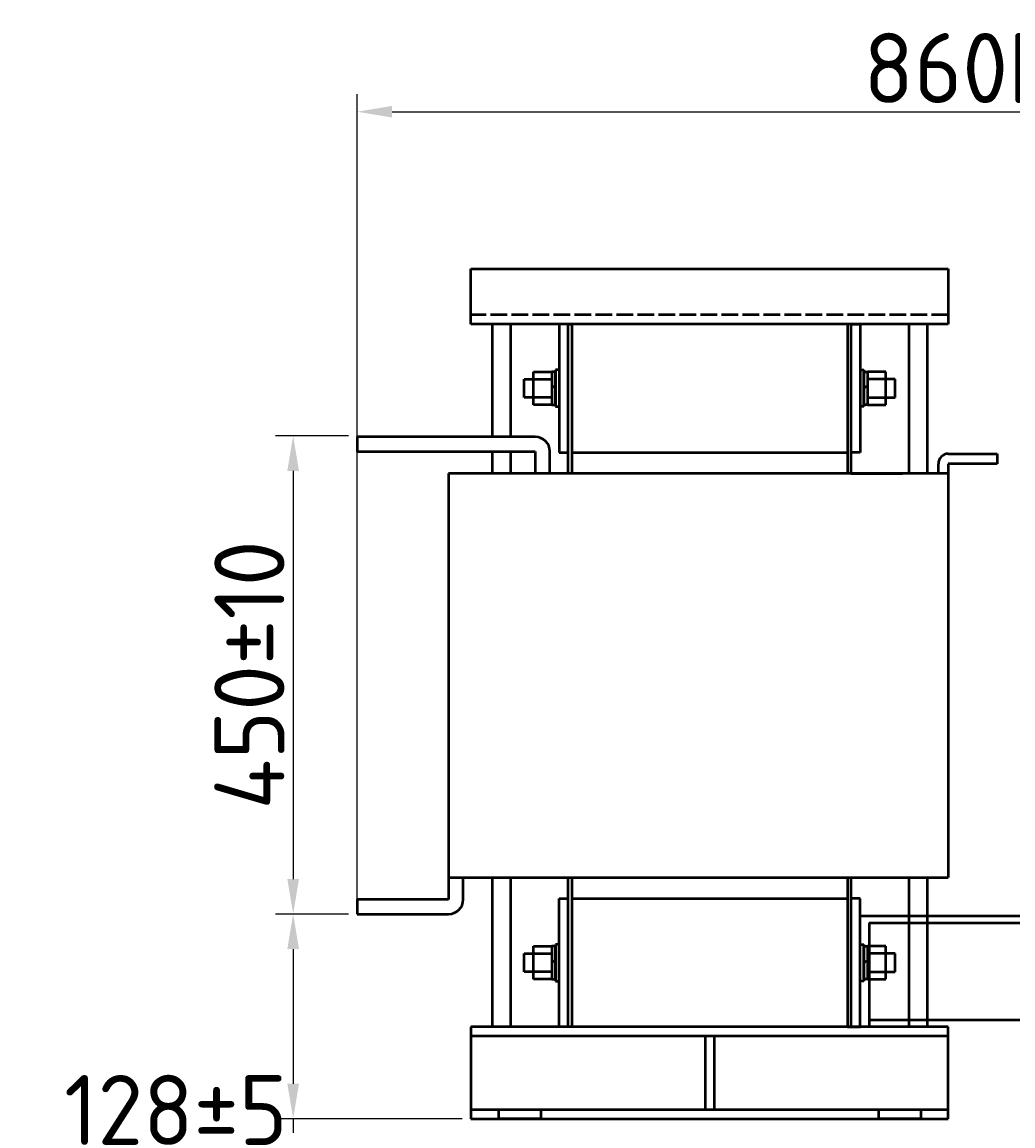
# Model space of a CAD drawing. Header units: millimetres. Extents: x -1183 to 2051, y -609 to 1445.
# Tile 3 of 5: x -172 to 536, y 531 to 1319. Entities that reach past the tile are written whole.
import ezdxf

# ---------------------------------------------------------------- set-up
doc = ezdxf.new("R2010")
doc.units = ezdxf.units.MM
doc.linetypes.add('ACAD_ISO02W100', pattern=[15, 12, -3])
doc.layers.get('0').update_dxf_attribs({"lineweight": 50})
doc.styles.add('GOST-2.304_Type-B', font='GOST Common.ttf')
doc.dimstyles.new('ISO-25', dxfattribs={"dimtxt": 5, "dimasz": 2.5, "dimexe": 1.25, "dimexo": 0.625, "dimtad": 1, "dimtoh": 1, "dimdec": 0, "dimtxsty": 'GOST-2.304_Type-B', "dimcen": 2.5, "dimadec": 0, "dimazin": 0, "dimtfac": 1, "dimtdec": 0, "dimtmove": 0, "dimatfit": 3, "dimfxl": 1, "dimarcsym": 0})

# ---------------------------------------------------------------- blocks, each defined once
blk = doc.blocks.new('*D67')
at = {"color": 0, "lineweight": -2, "transparency": 16777216}
for p, q in [((61.39, 1023.66), (9.48, 1023.66)), ((21.98, 998.66), (21.98, 707.01)), ((61.39, 682.01), (9.48, 682.01))]:
    blk.add_line(p, q, dxfattribs=at)
at = {"color": 0, "transparency": 16777216}
for points in [[(17.81, 998.66), (26.14, 998.66), (21.98, 1023.66)], [(17.81, 707.01), (26.14, 707.01), (21.98, 682.01)]]:
    blk.add_solid(points, dxfattribs=at)
at = {"layer": 'Defpoints', "color": 0, "transparency": 16777216}
for p in [(67.64, 1023.66), (21.98, 682.01), (67.64, 682.01)]:
    blk.add_point(p, dxfattribs=at)
at = {"color": 0, "transparency": 16777216, "insert": (-9.27, 852.83), "char_height": 50, "attachment_point": 5, "rotation": 90, "style": 'GOST-2.304_Type-B'}
blk.add_mtext('450%%P10', dxfattribs=at)
blk = doc.blocks.new('*D66')
at = {"color": 0, "lineweight": -2, "transparency": 16777216}
for p, q in [((60.63, 682.01), (9.48, 682.01)), ((21.98, 657.01), (21.98, 560.82)), ((142.68, 535.82), (9.48, 535.82)), ((21.98, 535.82), (21.98, 510.82)), ((21.98, 510.82), (-139.27, 510.82))]:
    blk.add_line(p, q, dxfattribs=at)
at = {"color": 0, "transparency": 16777216}
for points in [[(17.81, 657.01), (26.14, 657.01), (21.98, 682.01)], [(17.81, 560.82), (26.14, 560.82), (21.98, 535.82)]]:
    blk.add_solid(points, dxfattribs=at)
at = {"layer": 'Defpoints', "color": 0, "transparency": 16777216}
for p in [(66.88, 682.01), (21.98, 535.82), (148.93, 535.82)]:
    blk.add_point(p, dxfattribs=at)
at = {"color": 0, "transparency": 16777216, "insert": (-61.77, 542.07), "char_height": 50, "attachment_point": 5, "style": 'GOST-2.304_Type-B'}
blk.add_mtext('128%%P5', dxfattribs=at)
blk = doc.blocks.new('*D63')
at = {"color": 0, "lineweight": -2, "transparency": 16777216}
for p, q in [((67.64, 688.26), (67.64, 1267.67)), ((963.68, 542.07), (963.68, 1267.67)), ((92.64, 1255.17), (938.68, 1255.17))]:
    blk.add_line(p, q, dxfattribs=at)
at = {"color": 0, "transparency": 16777216}
for points in [[(92.64, 1259.34), (92.64, 1251), (67.64, 1255.17)], [(938.68, 1259.34), (938.68, 1251), (963.68, 1255.17)]]:
    blk.add_solid(points, dxfattribs=at)
at = {"layer": 'Defpoints', "color": 0, "transparency": 16777216}
for p in [(963.68, 1255.17), (67.64, 682.01), (963.68, 535.82)]:
    blk.add_point(p, dxfattribs=at)
at = {"color": 0, "transparency": 16777216, "insert": (537.18, 1286.42), "char_height": 50, "attachment_point": 5, "style": 'GOST-2.304_Type-B'}
blk.add_mtext('860Max', dxfattribs=at)

msp = doc.modelspace()

# ---------------------------------------------------------------- linework, layer by layer
for p, q in [((148.93, 1103.53), (148.93, 1142.87)), ((148.93, 1142.87), (489.82, 1142.87)), ((489.82, 1142.87), (489.82, 1103.53)), ((489.82, 1103.53), (148.93, 1103.53)), ((164, 1103.53), (164, 1022.9)), ((177.12, 1103.53), (177.12, 1022.9)), ((211.86, 1103.53), (211.86, 1011.76)), ((218.42, 1103.53), (211.86, 1103.53)), ((218.42, 1011.76), (218.42, 1103.53)), ((218.42, 1103.53), (221.04, 1103.53)), ((218.42, 996.68), (218.42, 1103.53)), ((417.71, 1103.53), (221.04, 1103.53)), ((221.04, 1103.53), (221.04, 1011.76)), ((221.04, 1103.53), (221.04, 996.68)), ((420.33, 1103.53), (417.71, 1103.53)), ((417.71, 1103.53), (417.71, 996.68)), ((420.33, 1011.76), (420.33, 1103.53)), ((420.33, 1103.53), (426.88, 1103.53)), ((420.33, 996.68), (420.33, 1103.53)), ((426.88, 1103.53), (426.88, 1011.76)), ((461.63, 1103.53), (461.63, 996.68)), ((489.82, 1103.53), (468.18, 1103.53)), ((474.74, 1103.53), (474.74, 996.68)), ((193.5, 1045.85), (193.5, 1069.45)), ((193.5, 1069.45), (206.62, 1069.45)), ((206.62, 1069.45), (206.62, 1045.85)), ((209.24, 1069.45), (206.62, 1069.45)), ((211.86, 1070.76), (209.24, 1070.76)), ((209.24, 1070.76), (209.24, 1044.53)), ((209.24, 1045.85), (209.24, 1069.45)), ((426.88, 1070.76), (429.51, 1070.76)), ((429.51, 1070.76), (429.51, 1044.53)), ((429.51, 1045.85), (429.51, 1069.45)), ((429.51, 1069.45), (432.13, 1069.45)), ((445.24, 1069.45), (432.13, 1069.45)), ((432.13, 1069.45), (432.13, 1045.85)), ((445.24, 1045.85), (445.24, 1069.45)), ((186.95, 1051.09), (186.95, 1064.2)), ((186.95, 1064.2), (193.5, 1064.2)), ((193.5, 1064.2), (206.62, 1064.2)), ((209.24, 1057.65), (206.62, 1059.58)), ((429.51, 1057.65), (432.13, 1059.58)), ((445.24, 1064.2), (432.13, 1064.2)), ((451.79, 1064.2), (445.24, 1064.2)), ((451.79, 1051.09), (451.79, 1064.2)), ((193.5, 1051.09), (186.95, 1051.09)), ((206.62, 1051.09), (193.5, 1051.09)), ((432.13, 1051.09), (445.24, 1051.09)), ((445.24, 1051.09), (451.79, 1051.09)), ((206.62, 1045.85), (193.5, 1045.85)), ((206.62, 1045.85), (209.24, 1045.85)), ((209.24, 1044.53), (211.86, 1044.53)), ((429.51, 1044.53), (426.88, 1044.53)), ((432.13, 1045.85), (429.51, 1045.85)), ((432.13, 1045.85), (445.24, 1045.85)), ((194.82, 1022.9), (67.64, 1022.9)), ((67.64, 1022.9), (67.64, 1012.41)), ((67.64, 1012.41), (194.82, 1012.41)), ((164, 1012.41), (164, 996.68)), ((177.12, 1012.41), (177.12, 996.68)), ((194.82, 1012.41), (194.82, 996.68)), ((205.3, 996.68), (205.3, 1012.41)), ((211.86, 1011.76), (218.42, 1011.76)), ((221.04, 1011.76), (417.71, 1011.76)), ((426.88, 1011.76), (420.33, 1011.76)), ((489.82, 1010.84), (524.59, 1010.84)), ((524.59, 1010.84), (524.59, 1003.76)), ((482.74, 996.68), (482.74, 1003.76)), ((489.82, 1003.76), (489.82, 996.68)), ((524.59, 1003.76), (489.82, 1003.76)), ((489.82, 996.68), (132.92, 996.68)), ((132.92, 996.68), (132.92, 708.23)), ((218.42, 996.68), (205.3, 996.68)), ((420.33, 996.68), (457.04, 996.68)), ((489.82, 996.68), (489.82, 708.23)), ((132.92, 708.23), (489.82, 708.23)), ((132.92, 708.23), (132.92, 692.5)), ((143.41, 692.5), (143.41, 708.23)), ((164, 708.23), (164, 601.38)), ((177.12, 708.23), (177.12, 601.38)), ((218.42, 601.38), (218.42, 708.23)), ((221.04, 708.23), (221.04, 601.38)), ((417.71, 708.23), (417.71, 601.38)), ((420.33, 601.38), (420.33, 708.23)), ((461.63, 708.23), (461.63, 601.38)), ((474.74, 708.23), (474.74, 601.38)), ((132.92, 692.5), (67.64, 692.5)), ((67.64, 692.5), (67.64, 682.01)), ((211.86, 601.38), (211.86, 693.15)), ((211.86, 693.15), (218.42, 693.15)), ((221.04, 693.15), (417.71, 693.15)), ((426.88, 693.15), (420.33, 693.15)), ((426.88, 601.38), (426.88, 693.15)), ((67.64, 682.01), (132.92, 682.01)), ((963.68, 680.65), (426.88, 680.65)), ((433.25, 675.87), (963.68, 675.87)), ((433.25, 675.87), (433.25, 601.38)), ((193.5, 635.46), (193.5, 659.06)), ((193.5, 659.06), (206.62, 659.06)), ((206.62, 659.06), (206.62, 635.46)), ((209.24, 659.06), (206.62, 659.06)), ((211.86, 660.38), (209.24, 660.38)), ((209.24, 660.38), (209.24, 634.15)), ((209.24, 635.46), (209.24, 659.06)), ((426.88, 660.38), (429.51, 660.38)), ((429.51, 660.38), (429.51, 634.15)), ((429.51, 635.46), (429.51, 659.06)), ((429.51, 659.06), (432.13, 659.06)), ((445.24, 659.06), (432.13, 659.06)), ((432.13, 659.06), (432.13, 635.46)), ((445.24, 635.46), (445.24, 659.06)), ((186.95, 640.71), (186.95, 653.82)), ((186.95, 653.82), (193.5, 653.82)), ((193.5, 653.82), (206.62, 653.82)), ((209.24, 647.26), (206.62, 649.2)), ((429.51, 647.26), (432.13, 649.2)), ((445.24, 653.82), (432.13, 653.82)), ((451.79, 653.82), (445.24, 653.82)), ((451.79, 640.71), (451.79, 653.82)), ((193.5, 640.71), (186.95, 640.71)), ((206.62, 640.71), (193.5, 640.71)), ((432.13, 640.71), (445.24, 640.71)), ((445.24, 640.71), (451.79, 640.71)), ((206.62, 635.46), (193.5, 635.46)), ((206.62, 635.46), (209.24, 635.46)), ((209.24, 634.15), (211.86, 634.15)), ((429.51, 634.15), (426.88, 634.15)), ((432.13, 635.46), (429.51, 635.46)), ((432.13, 635.46), (445.24, 635.46)), ((489.82, 601.38), (148.93, 601.38)), ((148.93, 601.38), (148.93, 535.82)), ((218.42, 601.38), (211.86, 601.38)), ((221.04, 601.38), (218.42, 601.38)), ((417.71, 601.38), (221.04, 601.38)), ((417.71, 601.38), (420.33, 601.38)), ((420.33, 601.38), (426.88, 601.38)), ((820.08, 606.33), (433.25, 606.33)), ((474.74, 601.38), (461.63, 601.38)), ((489.82, 535.82), (489.82, 601.38)), ((489.82, 594.82), (148.93, 594.82)), ((316.09, 594.82), (316.09, 542.37)), ((322.65, 594.82), (322.65, 542.37)), ((148.93, 542.37), (489.82, 542.37)), ((168.59, 542.37), (168.59, 535.82)), ((198.75, 542.37), (198.75, 535.82)), ((439.99, 542.37), (439.99, 535.82)), ((470.15, 542.37), (470.15, 535.82)), ((148.93, 535.82), (489.82, 535.82)), ((198.75, 535.82), (168.59, 535.82)), ((470.15, 535.82), (439.99, 535.82)), ((470.15, 535.82), (439.99, 535.82))]:
    msp.add_line(p, q)
at = {"linetype": 'ACAD_ISO02W100'}
msp.add_line((489.82, 1110.09), (148.93, 1110.09), dxfattribs=at)
for centre, radius, start, end in [((194.82, 1012.41), 10.49, 0, 90), ((489.82, 1003.76), 7.08, 90, 180), ((132.92, 692.5), 10.49, 270, 0)]:
    msp.add_arc(centre, radius, start, end)

# ---------------------------------------------------------------- dimensions: what is measured, and where the dimension line sits
dim = msp.add_linear_dim(base=(963.68, 1255.17), p1=(67.64, 682.01), p2=(963.68, 535.82), text='860Max', dimstyle='ISO-25')
dim.commit()
dim.dimension.update_dxf_attribs({"geometry": '*D63', "text_midpoint": (537.18, 1255.17), "dimtype": 160})
for base, p1, p2, text, picture, middle in [((21.98, 682.01), (67.64, 1023.66), (67.64, 682.01), '450%%P10', '*D67', (-9.27, 852.83)), ((21.98, 535.82), (66.88, 682.01), (148.93, 535.82), '128%%P5', '*D66', (-61.77, 542.07))]:
    dim = msp.add_linear_dim(base=base, p1=p1, p2=p2, angle=90, text=text, dimstyle='ISO-25')
    dim.commit()
    dim.dimension.update_dxf_attribs({"geometry": picture, "text_midpoint": middle})

doc.saveas('drawing.dxf')
